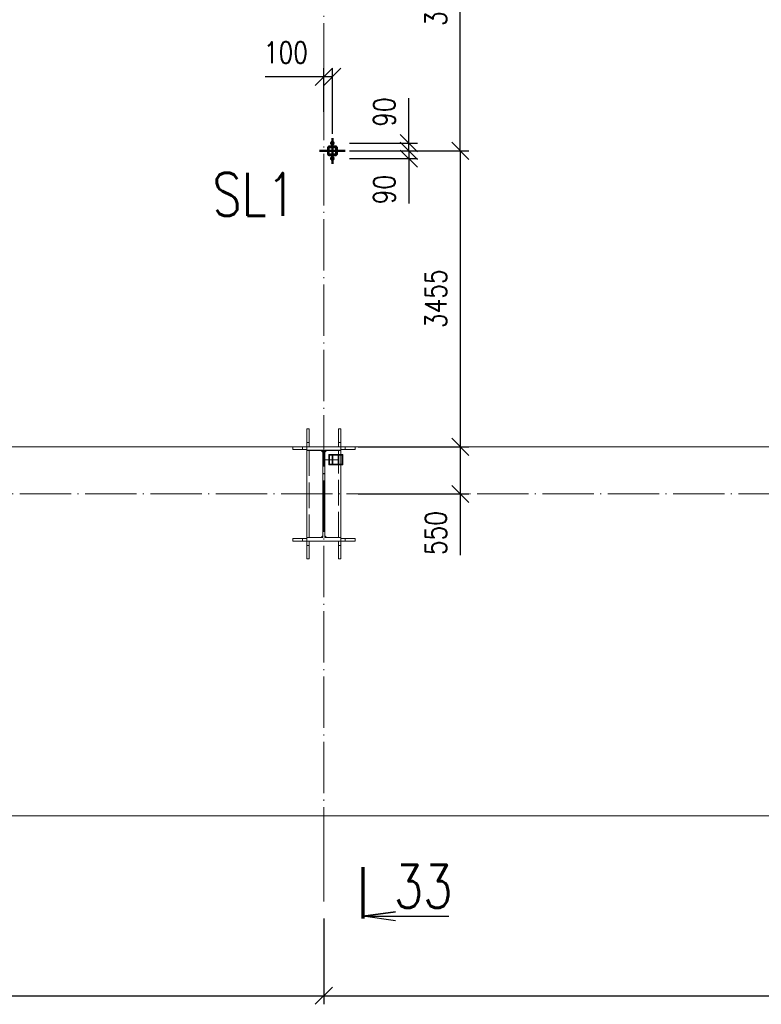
# Paper-space layout 'Layout1' of a CAD drawing. Extents: x -2 to 1380, y -36 to 422.
# Tile 31 of 65: x 624 to 711, y 207 to 322. Entities that reach past the tile are written whole.
import ezdxf
from ezdxf.enums import TextEntityAlignment as Align

# ---------------------------------------------------------------- set-up
doc = ezdxf.new("R2010")
doc.units = 0
for name, pattern in [('ACAD_ISO02W100', [15, 12, -3]), ('ACAD_ISO04W100', [30.5, 24, -3, 0.5, -3]), ('HP_01_CER_B', [8, 5, -1, 1, -1])]:
    doc.linetypes.add(name, pattern=pattern)
doc.layers.get('0').update_dxf_attribs({"linetype": 'CONTINUOUS'})
doc.layers.get('DEFPOINTS').update_dxf_attribs({"color": 132, "linetype": 'CONTINUOUS'})
for name, color, linetype, lineweight in [('SS_1.ET-HALA_TaO-PODLAHA', 9, 'CONTINUOUS', 13), ('SS_1.ET-HALA_TaO-RASTR', 7, 'HP_01_CER_B', 13), ('SS_1.ET-HALA_TaO-SLOUP', 9, 'CONTINUOUS', 13), ('SS_1.ET-HALA_TaO-ZTUZENI_SVISLE', 9, 'CONTINUOUS', 13), ('SS_2.ET-HALA_TaO-PRISTAVBA-VNITRNI_KCE', 190, 'CONTINUOUS', 50), ('SS_KOTY', 3, 'CONTINUOUS', 25), ('SS_PLNA_025', 7, 'CONTINUOUS', 25), ('SS_POPIS', 140, 'CONTINUOUS', 25), ('SS_REZ', 6, 'CONTINUOUS', 70), ('SS_SRAFY', 8, 'CONTINUOUS', 18), ('SS_TEXT7', 6, 'CONTINUOUS', 70)]:
    doc.layers.add(name, color=color, linetype=linetype, lineweight=lineweight)
doc.styles.add('ROMANS', font='romans.shx', dxfattribs={"width": 0.8})
doc.styles.add('romans.shx', font='romans.shx', dxfattribs={"height": 5})
doc.linetypes.add('ZIGZAG', pattern='A,0.00254,-5.08,[131,ltypeshp.shx,S=5.08,R=0,X=-5.08,Y=0],-10.16,[131,ltypeshp.shx,S=5.08,R=180,X=5.08,Y=0],-5.08', length=20.32254)
doc.dimstyles.new('A-1_(2.5)_100AS', dxfattribs={"dimtxt": 2.5, "dimasz": 2, "dimexe": 1, "dimexo": 2, "dimgap": 0, "dimtad": 0, "dimdec": 1, "dimlfac": 100, "dimrnd": 1, "dimtxsty": 'ROMANS', "dimblk1": 'OBLIQUE', "dimblk2": 'OBLIQUE', "dimsah": 1, "dimcen": 2, "dimclrd": 256, "dimclre": 256, "dimclrt": 256, "dimadec": 1, "dimazin": 2, "dimtfac": 0.714286, "dimtdec": 1, "dimtmove": 0, "dimatfit": 3, "dimldrblk": 'OPEN', "dimfxl": 1, "dimtvp": 1.142857, "dimtfill": 1, "dimtolj": 1, "dimlwd": -1, "dimlwe": -1, "dimarcsym": 0})

# ---------------------------------------------------------------- blocks, each defined once
blk = doc.blocks.new('0KRIZ')
at = {"color": 0, "linetype": 'ByBlock', "ltscale": 0.5}
for p, q in [((0, -0.5), (0, 0.5)), ((-0.5, 0), (0.5, 0))]:
    blk.add_line(p, q, dxfattribs=at)
blk = doc.blocks.new('_Oblique')
at = {"color": 0, "linetype": 'ByBlock', "lineweight": -2}
blk.add_line((-0.5, -0.5), (0.5, 0.5), dxfattribs=at)
blk = doc.blocks.new('*D32')
at = {"layer": 'DEFPOINTS', "color": 0, "transparency": 16777216}
for p in [(539.48, 218.62), (659.48, 218.62), (659.48, 207.61)]:
    blk.add_point(p, dxfattribs=at)
at = {"layer": 'SS_KOTY', "transparency": 16777216}
for p, q in [((539.48, 216.62), (539.48, 206.61)), ((659.48, 216.62), (659.48, 206.61)), ((539.48, 207.61), (659.48, 207.61))]:
    blk.add_line(p, q, dxfattribs=at)
at = {"layer": 'SS_KOTY', "transparency": 16777216, "xscale": 2, "yscale": 2, "zscale": 2, "rotation": 180}
blk.add_blockref('_Oblique', (539.48, 207.61), dxfattribs=at)
at = {"layer": 'SS_KOTY', "transparency": 16777216, "xscale": 2, "yscale": 2, "zscale": 2}
blk.add_blockref('_Oblique', (659.48, 207.61), dxfattribs=at)
at = {"layer": 'SS_KOTY', "transparency": 16777216, "insert": (599.48, 210.47), "char_height": 2.5, "attachment_point": 5, "style": 'ROMANS', "bg_fill": 3, "box_fill_scale": 1.1, "bg_fill_color": 256, "bg_fill_true_color": 13158600, "bg_fill_transparency": 0}
blk.add_mtext('\\A1;12000', dxfattribs=at)
blk = doc.blocks.new('_OPEN')
at = {"color": 0, "linetype": 'ByBlock'}
for p, q in [((-1, 0.167), (0, 0)), ((0, 0), (-1, -0.167)), ((0, 0), (-1, 0))]:
    blk.add_line(p, q, dxfattribs=at)
blk = doc.blocks.new('*D33')
at = {"layer": 'DEFPOINTS', "color": 0, "transparency": 16777216}
for p in [(659.48, 218.62), (779.48, 218.62), (779.48, 207.61)]:
    blk.add_point(p, dxfattribs=at)
at = {"layer": 'SS_KOTY', "transparency": 16777216}
for p, q in [((659.48, 216.62), (659.48, 206.61)), ((779.48, 216.62), (779.48, 206.61)), ((659.48, 207.61), (779.48, 207.61))]:
    blk.add_line(p, q, dxfattribs=at)
at = {"layer": 'SS_KOTY', "transparency": 16777216, "xscale": 2, "yscale": 2, "zscale": 2, "rotation": 180}
blk.add_blockref('_Oblique', (659.48, 207.61), dxfattribs=at)
at = {"layer": 'SS_KOTY', "transparency": 16777216, "xscale": 2, "yscale": 2, "zscale": 2}
blk.add_blockref('_Oblique', (779.48, 207.61), dxfattribs=at)
at = {"layer": 'SS_KOTY', "transparency": 16777216, "insert": (719.48, 210.47), "char_height": 2.5, "attachment_point": 5, "style": 'ROMANS', "bg_fill": 3, "box_fill_scale": 1.1, "bg_fill_color": 256, "bg_fill_true_color": 13158600, "bg_fill_transparency": 0}
blk.add_mtext('\\A1;12000', dxfattribs=at)
blk = doc.blocks.new('*D74')
at = {"layer": 'DEFPOINTS', "color": 0, "transparency": 16777216}
for p in [(660.48, 307.13, 0.1), (669.4, 307.13), (660.48, 306.23)]:
    blk.add_point(p, dxfattribs=at)
at = {"layer": 'SS_KOTY', "transparency": 16777216}
for p, q in [((669.4, 307.13), (669.4, 312.37)), ((662.48, 307.13), (670.4, 307.13)), ((669.4, 306.23), (669.4, 307.13)), ((662.48, 306.23), (670.4, 306.23))]:
    blk.add_line(p, q, dxfattribs=at)
at = {"layer": 'SS_KOTY', "transparency": 16777216, "xscale": 2, "yscale": 2, "zscale": 2}
for p, rotation in [((669.4, 307.13), 90), ((669.4, 306.23), 270)]:
    blk.add_blockref('_Oblique', p, dxfattribs=dict(at, rotation=rotation))
at = {"layer": 'SS_KOTY', "transparency": 16777216, "insert": (666.54, 310.75), "char_height": 2.5, "attachment_point": 5, "rotation": 90, "style": 'ROMANS', "bg_fill": 3, "box_fill_scale": 1.1, "bg_fill_color": 256, "bg_fill_true_color": 13158600, "bg_fill_transparency": 0}
blk.add_mtext('\\A1;90', dxfattribs=at)
blk = doc.blocks.new('*D75')
at = {"layer": 'DEFPOINTS', "color": 0, "transparency": 16777216}
for p in [(660.48, 306.23), (660.48, 305.33, 0.1), (669.4, 305.33)]:
    blk.add_point(p, dxfattribs=at)
at = {"layer": 'SS_KOTY', "transparency": 16777216}
for p, q in [((662.48, 306.23), (670.4, 306.23)), ((669.4, 306.23), (669.4, 305.33)), ((662.48, 305.33), (670.4, 305.33)), ((669.4, 305.33), (669.4, 300.09))]:
    blk.add_line(p, q, dxfattribs=at)
at = {"layer": 'SS_KOTY', "transparency": 16777216, "xscale": 2, "yscale": 2, "zscale": 2}
for p, rotation in [((669.4, 306.23), 90), ((669.4, 305.33), 270)]:
    blk.add_blockref('_Oblique', p, dxfattribs=dict(at, rotation=rotation))
at = {"layer": 'SS_KOTY', "transparency": 16777216, "insert": (666.54, 301.71), "char_height": 2.5, "attachment_point": 5, "rotation": 90, "style": 'ROMANS', "bg_fill": 3, "box_fill_scale": 1.1, "bg_fill_color": 256, "bg_fill_true_color": 13158600, "bg_fill_transparency": 0}
blk.add_mtext('\\A1;90', dxfattribs=at)
blk = doc.blocks.new('*D76')
at = {"layer": 'DEFPOINTS', "color": 0, "transparency": 16777216}
for p in [(659.48, 314.87), (659.48, 308.8), (660.48, 306.23)]:
    blk.add_point(p, dxfattribs=at)
at = {"layer": 'SS_KOTY', "transparency": 16777216}
for p, q in [((659.48, 310.8), (659.48, 315.87)), ((660.48, 308.23), (660.48, 315.87)), ((659.48, 314.87), (652.62, 314.87)), ((660.48, 314.87), (659.48, 314.87))]:
    blk.add_line(p, q, dxfattribs=at)
at = {"layer": 'SS_KOTY', "transparency": 16777216, "xscale": 2, "yscale": 2, "zscale": 2, "rotation": 180}
blk.add_blockref('_Oblique', (659.48, 314.87), dxfattribs=at)
at = {"layer": 'SS_KOTY', "transparency": 16777216, "xscale": 2, "yscale": 2, "zscale": 2}
blk.add_blockref('_Oblique', (660.48, 314.87), dxfattribs=at)
at = {"layer": 'SS_KOTY', "transparency": 16777216, "insert": (655.05, 317.72), "char_height": 2.5, "attachment_point": 5, "style": 'ROMANS', "bg_fill": 3, "box_fill_scale": 1.1, "bg_fill_color": 256, "bg_fill_true_color": 13158600, "bg_fill_transparency": 0}
blk.add_mtext('\\A1;100', dxfattribs=at)
blk = doc.blocks.new('*D77')
at = {"layer": 'DEFPOINTS', "color": 0, "transparency": 16777216}
for p in [(661.07, 342.23, 5), (675.4, 342.23), (660.48, 306.23)]:
    blk.add_point(p, dxfattribs=at)
at = {"layer": 'SS_KOTY', "transparency": 16777216}
for p, q in [((663.07, 342.23), (676.4, 342.23)), ((675.4, 306.23), (675.4, 342.23)), ((662.48, 306.23), (676.4, 306.23))]:
    blk.add_line(p, q, dxfattribs=at)
at = {"layer": 'SS_KOTY', "transparency": 16777216, "xscale": 2, "yscale": 2, "zscale": 2}
for p, rotation in [((675.4, 342.23), 90), ((675.4, 306.23), 270)]:
    blk.add_blockref('_Oblique', p, dxfattribs=dict(at, rotation=rotation))
at = {"layer": 'SS_KOTY', "transparency": 16777216, "insert": (672.54, 324.23), "char_height": 2.5, "attachment_point": 5, "rotation": 90, "style": 'ROMANS', "bg_fill": 3, "box_fill_scale": 1.1, "bg_fill_color": 256, "bg_fill_true_color": 13158600, "bg_fill_transparency": 0}
blk.add_mtext('\\A1;3600', dxfattribs=at)
blk = doc.blocks.new('*D78')
at = {"layer": 'DEFPOINTS', "color": 0, "transparency": 16777216}
for p in [(660.48, 306.23), (661.48, 271.68, 5), (675.4, 271.68)]:
    blk.add_point(p, dxfattribs=at)
at = {"layer": 'SS_KOTY', "transparency": 16777216}
for p, q in [((662.48, 306.23), (676.4, 306.23)), ((675.4, 306.23), (675.4, 271.68)), ((663.48, 271.68), (676.4, 271.68))]:
    blk.add_line(p, q, dxfattribs=at)
at = {"layer": 'SS_KOTY', "transparency": 16777216, "xscale": 2, "yscale": 2, "zscale": 2}
for p, rotation in [((675.4, 306.23), 90), ((675.4, 271.68), 270)]:
    blk.add_blockref('_Oblique', p, dxfattribs=dict(at, rotation=rotation))
at = {"layer": 'SS_KOTY', "transparency": 16777216, "insert": (672.54, 288.96), "char_height": 2.5, "attachment_point": 5, "rotation": 90, "style": 'ROMANS', "bg_fill": 3, "box_fill_scale": 1.1, "bg_fill_color": 256, "bg_fill_true_color": 13158600, "bg_fill_transparency": 0}
blk.add_mtext('\\A1;3455', dxfattribs=at)
blk = doc.blocks.new('*D79')
at = {"layer": 'DEFPOINTS', "color": 0, "transparency": 16777216}
for p in [(661.48, 271.68, 5), (661.48, 266.18), (675.4, 266.18)]:
    blk.add_point(p, dxfattribs=at)
at = {"layer": 'SS_KOTY', "transparency": 16777216}
for p, q in [((663.48, 271.68), (676.4, 271.68)), ((675.4, 271.68), (675.4, 266.18)), ((663.48, 266.18), (676.4, 266.18)), ((675.4, 266.18), (675.4, 259.04))]:
    blk.add_line(p, q, dxfattribs=at)
at = {"layer": 'SS_KOTY', "transparency": 16777216, "xscale": 2, "yscale": 2, "zscale": 2}
for p, rotation in [((675.4, 271.68), 90), ((675.4, 266.18), 270)]:
    blk.add_blockref('_Oblique', p, dxfattribs=dict(at, rotation=rotation))
at = {"layer": 'SS_KOTY', "transparency": 16777216, "insert": (672.54, 261.61), "char_height": 2.5, "attachment_point": 5, "rotation": 90, "style": 'ROMANS', "bg_fill": 3, "box_fill_scale": 1.1, "bg_fill_color": 256, "bg_fill_true_color": 13158600, "bg_fill_transparency": 0}
blk.add_mtext('\\A1;550', dxfattribs=at)
blk = doc.blocks.new('*U108')
at = {"layer": 'SS_PLNA_025'}
blk.add_lwpolyline([(3.78, -6.25), (0, -5.72), (3.78, -5.2), (0, -5.72), (10, -5.72)], dxfattribs=at)
at = {"layer": 'SS_REZ'}
blk.add_line((0, -5.99), (0, 0), dxfattribs=at)
at = {"layer": 'SS_TEXT7', "style": 'ROMANS', "width": 0.8}
blk.add_attdef('REZs', text='', height=5, dxfattribs=at).set_placement((7, -4.72), align=Align.CENTER)

psp = doc.layouts.get("Layout1")

# ---------------------------------------------------------------- linework, layer by layer
at = {"layer": 'SS_1.ET-HALA_TaO-PODLAHA', "ltscale": 0.25}
psp.add_line((657.4819, 271.6803), (600.9819, 271.6803), dxfattribs=at)
at = {"layer": 'SS_1.ET-HALA_TaO-PODLAHA', "linetype": 'ZIGZAG', "ltscale": 0.25}
psp.add_line((53.9819, 228.6209), (897.2819, 228.6209), dxfattribs=at)
at = {"layer": 'SS_1.ET-HALA_TaO-RASTR', "linetype": 'ACAD_ISO04W100', "ltscale": 0.25}
psp.add_line((659.4819, 223.6209), (659.4819, 223.6219), dxfattribs=at)
at = {"layer": 'SS_1.ET-HALA_TaO-SLOUP', "color": 9, "linetype": 'ACAD_ISO02W100', "ltscale": 0.25}
for p, q in [((657.7819, 273.7712), (657.4819, 273.7712)), ((657.4819, 272.1803), (657.4819, 273.7712)), ((657.7819, 273.7712), (657.7819, 272.1803)), ((655.8455, 271.6803), (655.8455, 271.3803)), ((655.8455, 271.3803), (656.9819, 271.3803)), ((656.9819, 271.3803), (656.9819, 271.6803)), ((656.9819, 271.3803), (657.4819, 271.3803)), ((657.4819, 272.1803), (657.7819, 272.1803)), ((657.4819, 271.6803), (657.4819, 272.1803)), ((657.4819, 271.2703), (657.4819, 271.2803)), ((657.7819, 272.1803), (657.7819, 271.6803)), ((657.7819, 271.2803), (657.7819, 261.0803)), ((655.8455, 260.9803), (656.9819, 260.9803)), ((655.8455, 260.9803), (655.8455, 260.6803)), ((656.9819, 260.9803), (657.4819, 260.9803)), ((656.9819, 260.6803), (656.9819, 260.9803)), ((657.4819, 261.0803), (657.4819, 261.0903)), ((655.8455, 260.6803), (656.9819, 260.6803)), ((656.9819, 260.6803), (657.4819, 260.6803)), ((657.4819, 260.1803), (657.4819, 260.6803)), ((657.7819, 260.1803), (657.4819, 260.1803)), ((657.4819, 258.5894), (657.4819, 260.1803)), ((657.7819, 260.6803), (657.7819, 260.1803)), ((657.7819, 260.1803), (657.7819, 258.5894)), ((657.4819, 258.5894), (657.7819, 258.5894))]:
    psp.add_line(p, q, dxfattribs=at)
at = {"layer": 'SS_1.ET-HALA_TaO-SLOUP', "color": 5, "linetype": 'Continuous', "ltscale": 0.25}
for p, q in [((657.4819, 271.2803), (657.4819, 271.6803)), ((657.4819, 271.2803), (659.3819, 271.2803)), ((659.1819, 271.2703), (657.4819, 271.2703)), ((657.4819, 261.0903), (657.4819, 271.2703)), ((659.3819, 271.0703), (659.1819, 271.2703)), ((659.3819, 271.2803), (659.3819, 261.0803)), ((659.5819, 261.0803), (659.5819, 271.2803)), ((659.7819, 271.2703), (659.5819, 271.0703)), ((657.4819, 261.0903), (659.1819, 261.0903)), ((659.3819, 261.0803), (657.4819, 261.0803)), ((657.4819, 260.6803), (657.4819, 261.0803)), ((659.1819, 261.0903), (659.3819, 261.2903)), ((659.5819, 261.2903), (659.7819, 261.0903))]:
    psp.add_line(p, q, dxfattribs=at)
at = {"layer": 'SS_1.ET-HALA_TaO-ZTUZENI_SVISLE', "color": 5, "linetype": 'Continuous', "ltscale": 0.25}
psp.add_line((660.0819, 269.5803), (660.4397, 269.5803), dxfattribs=at)
at = {"layer": 'SS_1.ET-HALA_TaO-ZTUZENI_SVISLE', "color": 9, "linetype": 'ACAD_ISO02W100', "ltscale": 0.25}
psp.add_line((660.5236, 269.6603), (660.1581, 269.6603), dxfattribs=at)

# ---------------------------------------------------------------- block references
at = {"layer": 'SS_2.ET-HALA_TaO-PRISTAVBA-VNITRNI_KCE', "color": 7, "linetype": 'ACAD_ISO04W100', "ltscale": 0.25, "xscale": 3, "yscale": 3, "zscale": 3}
psp.add_blockref('0KRIZ', (660.4819, 306.2303), dxfattribs=at)

# ---------------------------------------------------------------- texts
at = {"layer": 'SS_POPIS', "color": 4, "style": 'romans.shx', "width": 0.8}
psp.add_text('SL1', height=5, dxfattribs=at).set_placement((646.4621, 298.6513))

# ---------------------------------------------------------------- dimensions: what is measured, and where the dimension line sits
at = {"layer": 'SS_KOTY'}
dim = psp.add_linear_dim(base=(659.4819, 207.608), p1=(539.4819, 218.6219), p2=(659.4819, 218.6219), dimstyle='A-1_(2.5)_100AS', override={"dimtmove": 1}, dxfattribs=at)
dim.commit()
dim.dimension.update_dxf_attribs({"geometry": '*D32', "text_midpoint": (599.4819, 210.4652)})

# ---------------------------------------------------------------- next in the draw order: dimensions: what is measured, and where the dimension line sits
dim = psp.add_linear_dim(base=(669.3962, 307.1303), p1=(660.4819, 306.2303), p2=(660.4819, 307.1303, 0.1), angle=90, dimstyle='A-1_(2.5)_100AS', dxfattribs=at)
dim.commit()
dim.dimension.update_dxf_attribs({"geometry": '*D74', "text_midpoint": (666.5391, 310.7493)})
dim = psp.add_linear_dim(base=(779.4819, 207.608), p1=(659.4819, 218.6219), p2=(779.4819, 218.6219), dimstyle='A-1_(2.5)_100AS', override={"dimtmove": 1}, dxfattribs=at)
dim.commit()
dim.dimension.update_dxf_attribs({"geometry": '*D33', "text_midpoint": (719.4819, 210.4652)})

# ---------------------------------------------------------------- next in the draw order: linework, layer by layer
at = {"layer": 'SS_1.ET-HALA_TaO-RASTR', "linetype": 'ACAD_ISO04W100', "ltscale": 0.25}
psp.add_line((659.4819, 223.6219), (659.4819, 218.6219), dxfattribs=at)

# ---------------------------------------------------------------- next in the draw order: block references
at = {"layer": 'SS_REZ'}
psp.add_blockref('*U108', (664.0796, 222.6017), dxfattribs=at).add_auto_attribs({'REZs': '33'})

# ---------------------------------------------------------------- next in the draw order: dimensions: what is measured, and where the dimension line sits
at = {"layer": 'SS_KOTY'}
dim = psp.add_linear_dim(base=(669.3962, 305.3303), p1=(660.4819, 306.2303), p2=(660.4819, 305.3303, 0.1), angle=90, dimstyle='A-1_(2.5)_100AS', dxfattribs=at)
dim.commit()
dim.dimension.update_dxf_attribs({"geometry": '*D75', "text_midpoint": (666.5391, 301.7112)})

# ---------------------------------------------------------------- next in the draw order: dimensions: what is measured, and where the dimension line sits
dim = psp.add_linear_dim(base=(659.4819, 314.8664), p1=(660.4819, 306.2303), p2=(659.4819, 308.7955), dimstyle='A-1_(2.5)_100AS', dxfattribs=at)
dim.commit()
dim.dimension.update_dxf_attribs({"geometry": '*D76', "text_midpoint": (655.0533, 317.7236)})

# ---------------------------------------------------------------- next in the draw order: linework, layer by layer
at = {"layer": 'SS_1.ET-HALA_TaO-RASTR', "linetype": 'ACAD_ISO04W100', "ltscale": 0.25}
psp.add_line((659.4819, 223.6209), (659.4819, 355.4584), dxfattribs=at)

# ---------------------------------------------------------------- next in the draw order: dimensions: what is measured, and where the dimension line sits
at = {"layer": 'SS_KOTY'}
dim = psp.add_linear_dim(base=(675.3962, 342.2303), p1=(660.4819, 306.2303), p2=(661.0692, 342.2303, 5), angle=90, dimstyle='A-1_(2.5)_100AS', dxfattribs=at)
dim.commit()
dim.dimension.update_dxf_attribs({"geometry": '*D77', "text_midpoint": (672.5391, 324.2303)})

# ---------------------------------------------------------------- next in the draw order: dimensions: what is measured, and where the dimension line sits
dim = psp.add_linear_dim(base=(675.3962, 271.6803), p1=(660.4819, 306.2303), p2=(661.4819, 271.6803, 5), angle=90, dimstyle='A-1_(2.5)_100AS', override={"dimtmove": 1}, dxfattribs=at)
dim.commit()
dim.dimension.update_dxf_attribs({"geometry": '*D78', "text_midpoint": (672.5391, 288.9553)})

# ---------------------------------------------------------------- next in the draw order: hatches: boundary and pattern name
at = {"layer": 'SS_SRAFY'}
h = psp.add_hatch(dxfattribs=at)
h.set_pattern_fill('ANSI31', color=5, scale=0.01, style=0)
h.set_pattern_definition([(45, (59.48188, 231.680275), (-0.0224506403, 0.0224506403), [])])
h.paths.add_polyline_path([(660.1019, 306.7303, 0.41421356), (659.9819, 306.6103), (659.9819, 305.8503, 0.41421356), (660.1019, 305.7303), (660.8619, 305.7303, 0.41421356), (660.9819, 305.8503), (660.9819, 306.6103, 0.41421356), (660.8619, 306.7303)], flags=0)
h.paths.add_polyline_path([(660.1019, 306.6703), (660.8619, 306.6703, -0.41421356), (660.9219, 306.6103), (660.9219, 305.8503, -0.41421356), (660.8619, 305.7903), (660.1019, 305.7903, -0.41421356), (660.0419, 305.8503), (660.0419, 306.6103, -0.41421356)], flags=0)

# ---------------------------------------------------------------- next in the draw order: linework, layer by layer
at = {"layer": 'SS_1.ET-HALA_TaO-SLOUP', "color": 9, "linetype": 'ACAD_ISO02W100', "ltscale": 0.25}
psp.add_line((661.4819, 273.7712), (661.1819, 273.7712), dxfattribs=at)
at = {"layer": 'SS_1.ET-HALA_TaO-ZTUZENI_SVISLE', "color": 5, "linetype": 'Continuous', "ltscale": 0.25}
for p, q in [((660.4397, 270.7803), (660.0819, 270.7803)), ((660.0819, 270.7803), (660.0819, 269.5803)), ((660.4397, 269.5803), (660.4397, 270.7803)), ((660.5236, 269.6603), (660.5236, 270.7003))]:
    psp.add_line(p, q, dxfattribs=at)
at = {"layer": 'SS_1.ET-HALA_TaO-ZTUZENI_SVISLE', "color": 9, "linetype": 'ACAD_ISO02W100', "ltscale": 0.25}
for q in [(660.5236, 270.7003), (660.1581, 269.6603)]:
    psp.add_line((660.1581, 270.7003), q, dxfattribs=at)
at = {"layer": 'SS_2.ET-HALA_TaO-PRISTAVBA-VNITRNI_KCE', "color": 7, "linetype": 'ACAD_ISO04W100', "ltscale": 0.25}
for p, q in [((660.6319, 307.1303), (660.3319, 307.1303)), ((660.5619, 307.1303), (660.4019, 307.1303)), ((660.4819, 306.9803), (660.4819, 307.2803)), ((660.4819, 307.0503), (660.4819, 307.2103)), ((660.6319, 305.3303), (660.3319, 305.3303)), ((660.5619, 305.3303), (660.4019, 305.3303)), ((660.4819, 305.1803), (660.4819, 305.4803)), ((660.4819, 305.2503), (660.4819, 305.4103))]:
    psp.add_line(p, q, dxfattribs=at)
at = {"layer": 'SS_2.ET-HALA_TaO-PRISTAVBA-VNITRNI_KCE', "color": 1, "linetype": 'Continuous', "ltscale": 0.25}
for p, q in [((660.4126, 307.2502), (660.3434, 307.1303)), ((660.3434, 307.1303), (660.4126, 307.0103)), ((660.5511, 307.2502), (660.4126, 307.2502)), ((660.4126, 307.0103), (660.5511, 307.0103)), ((660.6204, 307.1303), (660.5511, 307.2502)), ((660.5511, 307.0103), (660.6204, 307.1303)), ((660.4126, 305.4502), (660.3434, 305.3303)), ((660.3434, 305.3303), (660.4126, 305.2103)), ((660.5511, 305.4502), (660.4126, 305.4502)), ((660.4126, 305.2103), (660.5511, 305.2103)), ((660.6204, 305.3303), (660.5511, 305.4502)), ((660.5511, 305.2103), (660.6204, 305.3303))]:
    psp.add_line(p, q, dxfattribs=at)
at = {"layer": 'SS_2.ET-HALA_TaO-PRISTAVBA-VNITRNI_KCE', "color": 7, "linetype": 'Continuous', "ltscale": 0.25}
for p, q in [((659.9819, 306.6103), (659.9819, 305.8503)), ((660.0419, 305.8503), (660.0419, 306.6103)), ((660.8619, 306.7303), (660.1019, 306.7303)), ((660.1019, 306.6703), (660.8619, 306.6703)), ((660.8619, 305.7903), (660.1019, 305.7903)), ((660.1019, 305.7303), (660.8619, 305.7303)), ((660.9219, 306.6103), (660.9219, 305.8503)), ((660.9819, 306.6103), (660.9819, 305.8503))]:
    psp.add_line(p, q, dxfattribs=at)
at = {"layer": 'SS_2.ET-HALA_TaO-PRISTAVBA-VNITRNI_KCE', "color": 1, "linetype": 'Continuous', "ltscale": 0.25}
for centre, radius in [((660.4819, 307.1303), 0.15), ((660.4819, 307.1303), 0.08), ((660.4819, 305.3303), 0.15), ((660.4819, 305.3303), 0.08)]:
    psp.add_circle(centre, radius, dxfattribs=at)
at = {"layer": 'SS_2.ET-HALA_TaO-PRISTAVBA-VNITRNI_KCE', "color": 3, "linetype": 'ACAD_ISO02W100', "ltscale": 0.25}
for centre in [(660.4819, 307.1303), (660.4819, 305.3303)]:
    psp.add_circle(centre, 0.09, dxfattribs=at)
at = {"layer": 'SS_2.ET-HALA_TaO-PRISTAVBA-VNITRNI_KCE', "color": 7, "linetype": 'Continuous', "ltscale": 0.25}
for centre, start, end in [((660.1019, 306.6103), 90, 180), ((660.1019, 305.8503), 180, 270), ((660.8619, 306.6103), 0, 90), ((660.8619, 305.8503), 270, 0)]:
    psp.add_arc(centre, 0.12, start, end, dxfattribs=at)
at = {"layer": 'SS_2.ET-HALA_TaO-PRISTAVBA-VNITRNI_KCE', "color": 7, "linetype": 'Continuous', "ltscale": 0.25, "extrusion": (1.89478e-14, -7.84844e-15, -1)}
psp.add_arc((-660.1019, 306.6103), 0.06, 0, 90, dxfattribs=at)
at = {"layer": 'SS_2.ET-HALA_TaO-PRISTAVBA-VNITRNI_KCE', "color": 7, "linetype": 'Continuous', "ltscale": 0.25, "extrusion": (1.89478e-14, 7.84844e-15, -1)}
psp.add_arc((-660.1019, 305.8503), 0.06, 270, 0, dxfattribs=at)
at = {"layer": 'SS_2.ET-HALA_TaO-PRISTAVBA-VNITRNI_KCE', "color": 7, "linetype": 'Continuous', "ltscale": 0.25, "extrusion": (3.92422e-15, 9.4739e-15, -1)}
psp.add_arc((-660.8619, 306.6103), 0.06, 90, 180, dxfattribs=at)
at = {"layer": 'SS_2.ET-HALA_TaO-PRISTAVBA-VNITRNI_KCE', "color": 7, "linetype": 'Continuous', "ltscale": 0.25, "extrusion": (3.92422e-15, -9.4739e-15, -1)}
psp.add_arc((-660.8619, 305.8503), 0.06, 180, 270, dxfattribs=at)

# ---------------------------------------------------------------- next in the draw order: dimensions: what is measured, and where the dimension line sits
at = {"layer": 'SS_KOTY'}
dim = psp.add_linear_dim(base=(675.3962, 266.1803), p1=(661.4819, 271.6803, 5), p2=(661.4819, 266.1803), angle=90, dimstyle='A-1_(2.5)_100AS', dxfattribs=at)
dim.commit()
dim.dimension.update_dxf_attribs({"geometry": '*D79', "text_midpoint": (675.3962, 261.6088), "dimtype": 160})

# ---------------------------------------------------------------- next in the draw order: linework, layer by layer
at = {"layer": 'SS_1.ET-HALA_TaO-PODLAHA', "ltscale": 0.25}
psp.add_line((717.9819, 271.6803), (661.4819, 271.6803), dxfattribs=at)
at = {"layer": 'SS_1.ET-HALA_TaO-RASTR', "linetype": 'ACAD_ISO04W100', "ltscale": 0.25}
psp.add_line((44.4819, 266.1803), (906.9668, 266.1803), dxfattribs=at)
at = {"layer": 'SS_1.ET-HALA_TaO-SLOUP', "color": 9, "linetype": 'ACAD_ISO02W100', "ltscale": 0.25}
for p, q in [((661.1819, 272.1803), (661.1819, 273.7712)), ((661.4819, 273.7712), (661.4819, 272.1803)), ((661.1819, 272.1803), (661.4819, 272.1803)), ((661.1819, 271.6803), (661.1819, 272.1803)), ((661.1819, 261.0803), (661.1819, 271.2803)), ((661.4819, 272.1803), (661.4819, 271.6803)), ((661.4819, 271.3803), (661.9819, 271.3803)), ((661.4819, 271.2803), (661.4819, 271.2703)), ((661.9819, 271.6803), (661.9819, 271.3803)), ((661.9819, 271.3803), (663.1182, 271.3803)), ((663.1182, 271.3803), (663.1182, 271.6803)), ((661.4819, 270.7803), (661.4819, 269.5803)), ((661.4819, 261.0903), (661.4819, 261.0803)), ((661.4819, 260.9803), (661.9819, 260.9803)), ((661.9819, 260.9803), (663.1182, 260.9803)), ((661.9819, 260.9803), (661.9819, 260.6803)), ((663.1182, 260.6803), (663.1182, 260.9803)), ((661.1819, 260.1803), (661.1819, 260.6803)), ((661.4819, 260.1803), (661.1819, 260.1803)), ((661.1819, 258.5894), (661.1819, 260.1803)), ((661.4819, 260.6803), (661.4819, 260.1803)), ((661.4819, 260.6803), (661.9819, 260.6803)), ((661.4819, 260.1803), (661.4819, 258.5894)), ((661.9819, 260.6803), (663.1182, 260.6803)), ((661.1819, 258.5894), (661.4819, 258.5894))]:
    psp.add_line(p, q, dxfattribs=at)
at = {"layer": 'SS_1.ET-HALA_TaO-SLOUP', "color": 5, "linetype": 'Continuous', "ltscale": 0.25}
for p, q in [((661.4819, 271.6803), (657.4819, 271.6803)), ((659.5819, 271.2803), (661.4819, 271.2803)), ((661.4819, 271.2703), (659.7819, 271.2703)), ((661.4819, 271.6803), (661.4819, 271.2803)), ((661.4819, 271.2703), (661.4819, 270.7803)), ((661.4819, 269.5803), (661.4819, 261.0903)), ((661.4819, 261.0803), (659.5819, 261.0803)), ((659.7819, 261.0903), (661.4819, 261.0903)), ((661.4819, 261.0803), (661.4819, 260.6803)), ((657.4819, 260.6803), (661.4819, 260.6803))]:
    psp.add_line(p, q, dxfattribs=at)
at = {"layer": 'SS_1.ET-HALA_TaO-ZTUZENI_SVISLE', "color": 9, "linetype": 'ACAD_ISO04W100', "ltscale": 0.25}
psp.add_line((661.0692, 270.1803), (659.4819, 270.1803), dxfattribs=at)
at = {"layer": 'SS_1.ET-HALA_TaO-ZTUZENI_SVISLE', "color": 5, "linetype": 'Continuous', "ltscale": 0.25}
for p, q in [((661.6987, 270.7803), (660.4397, 270.7803)), ((660.5236, 270.7003), (661.6148, 270.7003)), ((661.1494, 270.7003), (661.1494, 269.6603)), ((661.6148, 269.6603), (661.6148, 270.7003)), ((661.6987, 269.5803), (661.6987, 270.7803)), ((660.4397, 269.5803), (661.6987, 269.5803)), ((661.6148, 269.6603), (660.5236, 269.6603))]:
    psp.add_line(p, q, dxfattribs=at)
at = {"layer": 'SS_1.ET-HALA_TaO-ZTUZENI_SVISLE', "color": 9, "linetype": 'ACAD_ISO02W100', "ltscale": 0.25}
psp.add_line((661.2256, 270.7803), (661.2256, 269.5803), dxfattribs=at)

doc.saveas('drawing.dxf')
